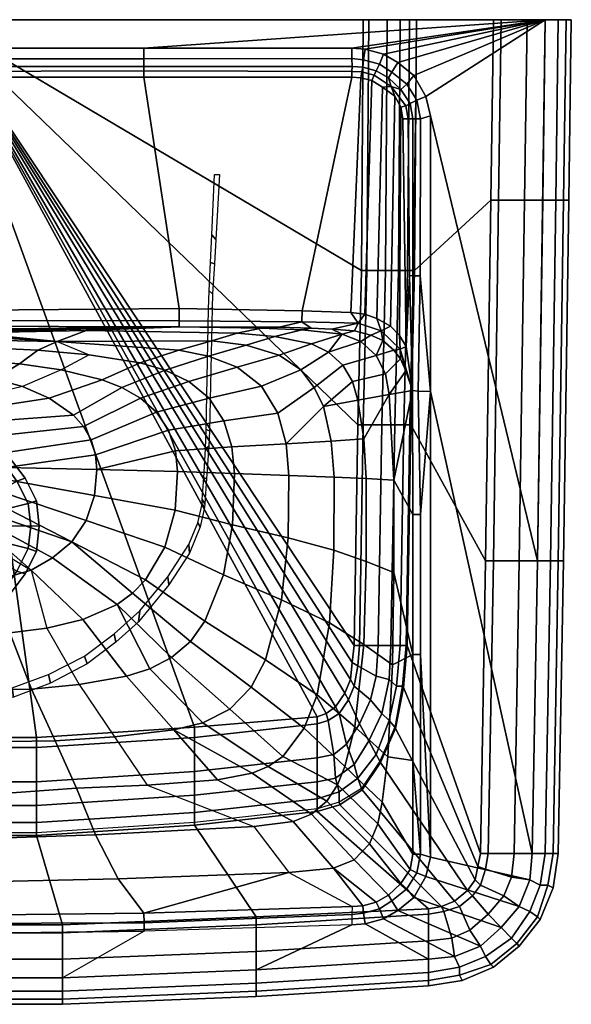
# Model space of a CAD drawing. Extents: x 0 to 450, y 0 to 350.
# Tile 3 of 3: x 254 to 450, y 0 to 350. Entities that reach past the tile are written whole.
import ezdxf

# ---------------------------------------------------------------- set-up
doc = ezdxf.new("R2010")
doc.units = 0
doc.header["$MEASUREMENT"] = 0
doc.linetypes.add('SOLIDLINE', pattern=[0])
doc.layers.add('VB_KERAMIK', color=252, linetype='SOLIDLINE')

msp = doc.modelspace()

# ---------------------------------------------------------------- meshes
at = {"layer": 'VB_KERAMIK', "color": 252}
mesh = msp.add_polyface(dxfattribs=at)
corners = [(225, 233.17, 760.66), (242.32, 233.3, 760.41), (239.06, 228.68, 745.12), (225, 228.93, 745.13), (260.52, 232.47, 760.03), (253.98, 227.63, 745.09), (234.6, 223.88, 735.47), (225, 224.13, 735.73), (244.93, 222.37, 735.28), (228.63, 217.5, 730), (225, 217.91, 730), (232.1, 216.59, 730), (254.99, 219.64, 735.02), (235.78, 215, 730), (240.5, 211.75, 730), (264.57, 215.5, 734.72), (244.09, 207.31, 730), (273.16, 209.39, 734.44), (225, 189.84, 730), (247.04, 202.25, 730), (249.18, 196.19, 730), (249.14, 190.82, 730), (249.12, 186.58, 730), (247.49, 182.16, 730), (245.99, 178.05, 730), (243.17, 174.5, 730), (241.13, 171.93, 730), (239.89, 170.29, 730), (225, 350, 695), (260.05, 94.88, 695), (225, 94.88, 695), (256, 187, 695), (256, 187, 688), (250, 195, 688), (250, 195, 695), (242, 201, 688), (242, 201, 695), (234, 205, 688), (234, 205, 695), (225, 206, 688), (225, 206, 695), (253, 186, 685), (248, 193, 685), (241, 198, 685), (233, 202, 685), (225, 203, 685), (257, 178, 685), (225, 170, 685)]
mesh.append_faces([[corners[k] for k in face] for face in [(0, 1, 2, 3), (1, 4, 5, 2), (3, 2, 6, 7), (2, 5, 8, 6), (7, 6, 9, 10), (6, 8, 11, 9), (8, 12, 13, 11), (13, 14, 15, 12), (14, 16, 17, 15), (10, 9, 18), (9, 11, 18), (11, 13, 18), (18, 14, 13), (18, 16, 14), (18, 19, 16), (18, 20, 19), (18, 21, 20), (18, 22, 21), (18, 23, 22), (18, 24, 23), (18, 25, 24), (18, 26, 25), (18, 27, 26), (28, 29, 30), (31, 32, 33, 34), (34, 33, 35, 36), (36, 35, 37, 38), (38, 37, 39, 40), (32, 41, 42, 33), (33, 42, 43, 35), (35, 43, 44, 37), (37, 44, 45, 39), (46, 47, 47, 41), (41, 47, 47, 42), (42, 47, 47, 43), (43, 47, 47, 44), (44, 47, 47, 45)]])
mesh = msp.add_polyface(dxfattribs=at)
corners = [(296.85, 227.97, 758.87), (305.73, 225.45, 758.55), (321.16, 230.37, 774.95), (310.52, 232.48, 775.07), (314.15, 221.44, 758.25), (331.33, 226.45, 774.83), (321.39, 215.41, 757.96), (339.99, 219.68, 774.73), (260.52, 232.47, 760.03), (278.73, 230.86, 759.49), (268.8, 225.53, 745.03), (253.98, 227.63, 745.09), (283.35, 221.96, 744.95), (290.38, 219.24, 744.9), (296.96, 215.51, 744.86), (302.67, 210.47, 744.82), (306.96, 204.11, 744.78), (326.57, 207.36, 757.71), (309.41, 196.8, 744.75), (329.4, 198.13, 757.5), (310.15, 189.34, 744.72), (330.31, 188.63, 757.34), (254.99, 219.64, 735.02), (244.93, 222.37, 735.28), (264.57, 215.5, 734.72), (273.16, 209.39, 734.44), (276.7, 205.35, 734.32), (279.43, 200.64, 734.22), (281, 195.34, 734.14), (281.43, 190.05, 734.1), (244.09, 207.31, 730), (247.04, 202.25, 730), (249.18, 196.19, 730), (249.14, 190.82, 730), (309.28, 175.67, 744.68), (329.64, 170.47, 757.19), (280.6, 180.81, 734.11), (249.12, 186.58, 730), (247.49, 182.16, 730), (277.67, 172.02, 734.22), (225, 350, 695), (316.11, 98.51, 695), (260.05, 94.88, 695), (359.69, 102.14, 695), (362.97, 103.36, 695), (366.26, 105.78, 695), (369.54, 110.62, 695), (371.51, 115.47, 695), (372.16, 121.52, 695), (372.82, 127.58, 695), (374.13, 205.96, 695), (260, 179, 695), (260, 179, 688), (256, 187, 688), (256, 187, 695), (257, 178, 685), (253, 186, 685)]
mesh.append_faces([[corners[k] for k in face] for face in [(0, 1, 2, 3), (1, 4, 5, 2), (4, 6, 7, 5), (8, 9, 10, 11), (10, 12, 0, 9), (12, 13, 1, 0), (13, 14, 4, 1), (14, 15, 6, 4), (15, 16, 17, 6), (16, 18, 19, 17), (18, 20, 21, 19), (11, 10, 22, 23), (22, 24, 12, 10), (24, 25, 13, 12), (25, 26, 14, 13), (26, 27, 15, 14), (27, 28, 16, 15), (28, 29, 18, 16), (29, 20, 18), (30, 31, 26, 25), (31, 32, 27, 26), (32, 33, 28, 27), (33, 29, 28), (20, 34, 35, 21), (29, 36, 34, 20), (33, 37, 36, 29), (37, 38, 39, 36), (40, 41, 42), (40, 43, 41), (40, 44, 43), (40, 45, 44), (40, 46, 45), (40, 47, 46), (40, 48, 47), (40, 49, 48), (40, 50, 49), (51, 52, 53, 54), (52, 55, 56, 53)]])
mesh = msp.add_polyface(dxfattribs=at)
corners = [(225, 339.87, 850), (225, 336.14, 848.44), (298.13, 336.05, 848.74), (298.13, 339.87, 850), (225, 333.33, 845.36), (298.13, 333.33, 845.36), (225, 331.64, 843.61), (298.13, 331.77, 843.43), (225, 329.59, 842.71), (298.13, 329.59, 842.71), (225, 246.68, 842.65), (310.73, 247.33, 842.71), (440.77, 350, 850), (225, 350, 850), (376.1, 350, 695), (225, 350, 695), (378.07, 350, 697.12), (384.63, 350, 708.41), (389.23, 350, 721.12), (392.51, 350, 734.53), (395, 350, 755), (375.44, 260.88, 695), (374.13, 205.96, 695), (422.31, 350, 755), (425.08, 350, 757.48), (235, 239.72, 816.11), (235, 258.58, 813.8), (234.6, 258.27, 811.22), (234.6, 239.41, 813.53), (233.7, 239.11, 811.15), (233.7, 257.97, 808.83), (232.1, 238.86, 809.07), (232.1, 257.72, 806.75), (230, 238.66, 807.48), (230, 257.52, 805.16), (227.6, 238.55, 806.59), (227.6, 257.41, 804.27), (225, 258.58, 813.8), (225, 257.36, 803.87), (234.6, 240.04, 818.69), (234.6, 258.9, 816.38), (233.7, 240.33, 821.08), (233.7, 259.19, 818.76), (232.1, 240.59, 823.16), (232.1, 259.45, 820.85), (230, 240.78, 824.75), (230, 259.64, 822.43), (227.6, 240.89, 825.64), (227.6, 259.75, 823.33), (225, 240.94, 826.04), (225, 259.8, 823.72)]
mesh.append_faces([[corners[k] for k in face] for face in [(0, 1, 2, 3), (1, 4, 5, 2), (4, 6, 7, 5), (6, 8, 9, 7), (10, 11, 9, 8), (3, 12, 13, 0), (14, 15, 13, 16), (16, 13, 13, 17), (17, 13, 13, 18), (18, 13, 13, 19), (19, 13, 13, 20), (15, 21, 22), (15, 14, 21), (23, 13, 13, 20), (24, 13, 13, 23), (25, 26, 27, 28), (29, 30, 27, 28), (31, 32, 30, 29), (33, 34, 32, 31), (35, 36, 34, 33), (26, 37, 37, 27), (30, 37, 37, 27), (32, 37, 37, 30), (34, 37, 37, 32), (36, 37, 37, 34), (38, 37, 37, 36), (39, 40, 26, 25), (41, 42, 40, 39), (43, 44, 42, 41), (45, 46, 44, 43), (47, 48, 46, 45), (49, 50, 48, 47), (40, 37, 37, 26), (42, 37, 37, 40), (44, 37, 37, 42), (46, 37, 37, 44), (48, 37, 37, 46), (50, 37, 37, 48)]])
mesh = msp.add_polyface(dxfattribs=at)
corners = [(298.13, 339.87, 850), (298.13, 336.05, 848.74), (372.07, 336.15, 848.47), (372.07, 339.87, 850), (298.13, 333.33, 845.36), (372.12, 333.33, 845.36), (298.13, 331.77, 843.43), (372.07, 331.63, 843.6), (298.13, 329.59, 842.71), (372.07, 329.59, 842.71), (376.2, 335.76, 848.75), (376.74, 339.51, 850), (375.93, 333.08, 845.36), (375.58, 331.49, 843.43), (375.28, 329.35, 842.71), (381.81, 334.24, 848.11), (383.24, 337.75, 850), (380.69, 331.8, 845.36), (379.99, 330.25, 843.6), (379.19, 328.42, 842.71), (386.27, 331.33, 848.3), (388.35, 334.82, 850), (385.08, 329.34, 845.36), (386.04, 326.25, 843.43), (382.94, 325.98, 842.71), (389.45, 325.19, 845.36), (387.27, 322.81, 842.71), (310.73, 242.94, 840.6), (354.26, 242.63, 840.75), (354.39, 246.55, 842.71), (310.73, 247.33, 842.71), (374.33, 242.18, 841.26), (371.63, 245.91, 842.71), (376.62, 245.27, 842.71), (380.93, 243.83, 842.71), (385.76, 241, 842.71), (389.23, 350, 721.12), (388.57, 260.88, 721.12), (383.98, 260.88, 708.41), (384.63, 350, 708.41), (377.41, 260.88, 697.12), (378.07, 350, 697.12), (375.44, 260.88, 695), (376.1, 350, 695), (434.31, 350, 770.7), (225, 350, 850), (425.08, 350, 757.48), (440.77, 350, 785.57), (445.39, 350, 801.26), (448.15, 350, 816.96), (450, 350, 837.61), (450, 350, 841.74), (448.15, 350, 845.87), (445.39, 350, 848.35), (440.77, 350, 850)]
mesh.append_faces([[corners[k] for k in face] for face in [(0, 1, 2, 3), (1, 4, 5, 2), (4, 6, 7, 5), (6, 8, 9, 7), (3, 2, 10, 11), (2, 5, 12, 10), (5, 7, 13, 12), (7, 9, 14, 13), (11, 10, 15, 16), (10, 12, 17, 15), (12, 13, 18, 17), (13, 14, 19, 18), (16, 15, 20, 21), (15, 17, 22, 20), (17, 18, 23, 22), (18, 19, 24, 23), (22, 23, 23, 25), (23, 24, 26, 23), (27, 28, 29, 30), (28, 31, 32, 29), (31, 31, 33, 32), (30, 29, 9, 8), (29, 32, 14, 9), (32, 33, 19, 14), (33, 34, 24, 19), (34, 35, 26, 24), (36, 37, 38, 39), (39, 38, 40, 41), (41, 40, 42, 43), (44, 45, 45, 46), (47, 45, 45, 44), (48, 45, 45, 47), (49, 45, 45, 48), (50, 45, 45, 49), (51, 45, 45, 50), (52, 45, 45, 51), (53, 45, 45, 52), (53, 45, 45, 54)]])
mesh = msp.add_polyface(dxfattribs=at)
corners = [(388.35, 334.82, 850), (386.27, 331.33, 848.3), (391.54, 327.07, 848.57), (394.09, 330.19, 850), (385.08, 329.34, 845.36), (389.45, 325.19, 845.36), (395.11, 321.35, 848.73), (398.35, 322.68, 850), (392.78, 320.21, 845.36), (386.04, 326.25, 843.43), (391.23, 319.43, 843.64), (387.27, 322.81, 842.71), (389.46, 318.93, 842.71), (396.44, 314.72, 848.45), (399.97, 315.8, 850), (393.75, 314.72, 845.48), (392.09, 314.72, 843.63), (390.1, 314.72, 842.71), (396.35, 258.96, 848.76), (400, 217.88, 850), (393.75, 258.96, 845.48), (392.5, 259.08, 843.4), (391.34, 233.82, 842.71), (393.58, 218.16, 845.12), (385.76, 241, 842.71), (388.93, 237.77, 842.71), (438, 157.65, 850), (440.77, 350, 850), (383.24, 337.75, 850), (376.74, 339.51, 850), (372.07, 339.87, 850), (298.13, 339.87, 850), (395, 350, 755), (393.82, 260.88, 747.94), (394.34, 260.88, 755), (391.85, 260.88, 734.53), (392.51, 350, 734.53), (388.57, 260.88, 721.12), (389.23, 350, 721.12), (421.39, 285.88, 755), (422.31, 350, 755), (439.85, 285.88, 850), (444.46, 285.88, 848.35), (445.39, 350, 848.35), (448.15, 350, 845.87), (447.23, 285.88, 845.87), (450, 350, 841.74), (449.08, 285.88, 841.74), (450, 350, 837.61), (449.08, 285.88, 837.61), (448.15, 350, 816.96), (447.23, 285.88, 816.96), (445.39, 350, 801.26), (444.46, 285.88, 801.26), (440.77, 350, 785.57), (439.85, 285.88, 785.57), (434.31, 350, 770.7), (433.39, 285.88, 770.7), (425.08, 350, 757.48), (424.15, 285.88, 757.48)]
mesh.append_faces([[corners[k] for k in face] for face in [(0, 1, 2, 3), (1, 4, 5, 2), (3, 2, 6, 7), (2, 5, 8, 6), (5, 9, 10, 8), (9, 11, 12, 10), (7, 6, 13, 14), (6, 8, 15, 13), (8, 10, 16, 15), (10, 12, 17, 16), (14, 13, 18, 19), (13, 15, 20, 18), (15, 16, 21, 20), (16, 17, 22, 21), (20, 21, 23), (24, 25, 12, 11), (25, 22, 17, 12), (14, 26, 27, 7), (7, 27, 27, 3), (3, 27, 27, 0), (0, 27, 27, 28), (28, 27, 27, 29), (29, 27, 27, 30), (30, 27, 27, 31), (32, 33, 34, 32), (32, 33, 35, 36), (36, 35, 37, 38), (34, 39, 40, 32), (41, 42, 43, 27), (43, 44, 45, 42), (44, 46, 47, 45), (46, 48, 49, 47), (48, 50, 51, 49), (50, 52, 53, 51), (52, 54, 55, 53), (54, 56, 57, 55), (56, 58, 59, 57), (58, 40, 39, 59)]])
mesh = msp.add_polyface(dxfattribs=at)
corners = [(380.7, 230.69, 828.77), (386.96, 232.51, 839.23), (383.07, 235.97, 838.88), (383.97, 224.08, 828.68), (389.31, 229.42, 839.71), (385.24, 216.77, 828.6), (391.21, 225.14, 842.1), (393.58, 218.16, 845.12), (386.93, 186.35, 828.34), (376.32, 201.03, 809.55), (377.1, 186.87, 809.45), (400, 217.88, 850), (396.35, 258.96, 848.76), (395.61, 217.9, 848.11), (393.75, 258.96, 845.48), (392.5, 259.08, 843.4), (391.34, 233.82, 842.71), (378.84, 237.9, 838.45), (382.46, 239.42, 841.68), (389.24, 232.9, 841.46), (385.76, 241, 842.71), (380.93, 243.83, 842.71), (388.93, 237.77, 842.71), (396.46, 174.17, 848.45), (393.75, 174.17, 845.46), (393.82, 260.88, 747.94), (392.51, 205.96, 747.94), (393.03, 205.96, 755), (394.34, 260.88, 755), (390.54, 205.96, 734.53), (391.85, 260.88, 734.53), (387.26, 205.96, 721.12), (388.57, 260.88, 721.12), (382.66, 205.96, 708.41), (383.98, 260.88, 708.41), (376.1, 205.96, 697.12), (377.41, 260.88, 697.12), (436.15, 53.65, 850), (438, 157.65, 850), (399.97, 315.8, 850), (419.54, 157.65, 755), (421.39, 285.88, 755), (442.62, 157.65, 848.35), (444.46, 285.88, 848.35), (439.85, 285.88, 850), (447.23, 285.88, 845.87), (445.39, 157.65, 845.87), (449.08, 285.88, 841.74), (447.23, 157.65, 841.74), (449.08, 285.88, 837.61), (447.23, 157.65, 837.61), (447.23, 285.88, 816.96), (445.39, 157.65, 816.96), (444.46, 285.88, 801.26), (442.62, 157.65, 801.26), (439.85, 285.88, 785.57), (438, 157.65, 785.57), (433.39, 285.88, 770.7), (431.54, 157.65, 770.7), (424.15, 285.88, 757.48), (422.31, 157.65, 757.48)]
mesh.append_faces([[corners[k] for k in face] for face in [(0, 1, 2), (0, 3, 4, 1), (3, 5, 6, 4), (5, 7, 6), (5, 8, 8, 7), (9, 10, 8, 5), (11, 12, 13, 11), (12, 14, 7, 13), (15, 16, 16, 7), (17, 2, 18), (2, 1, 19, 18), (1, 4, 19), (4, 6, 19), (6, 7, 7, 19), (18, 18, 20, 21), (18, 19, 22, 20), (19, 19, 16, 22), (19, 7, 16), (11, 13, 23, 11), (13, 7, 24, 23), (24, 7, 7, 8), (25, 26, 27, 28), (25, 26, 29, 30), (30, 29, 31, 32), (32, 31, 33, 34), (34, 33, 35, 36), (11, 37, 38, 39), (27, 40, 41, 28), (38, 42, 43, 44), (43, 45, 46, 42), (45, 47, 48, 46), (47, 49, 50, 48), (49, 51, 52, 50), (51, 53, 54, 52), (53, 55, 56, 54), (55, 57, 58, 56), (57, 59, 60, 58), (59, 41, 40, 60)]])
mesh = msp.add_polyface(dxfattribs=at)
corners = [(125, 295, 695), (126.32, 271.82, 695), (126.71, 295, 5), (126.72, 263.16, 695), (127.43, 252.59, 695), (127.61, 247.42, 695), (127.71, 273.52, 5), (128.12, 263.66, 5), (128.54, 203.84, 695), (128.71, 253.67, 5), (128.75, 198.42, 695), (128.93, 247.13, 5), (129.55, 186.91, 695), (129.7, 204.31, 5), (129.97, 197.45, 5), (130.23, 177.85, 695), (130.26, 176.55, 695), (130.59, 187.1, 5), (131.09, 179.39, 5), (131.13, 177.79, 5), (131.79, 169.69, 695), (132.64, 171.2, 5), (135.69, 160.41, 695), (135.89, 163.41, 5), (142.93, 149.15, 695), (143.32, 151.92, 5), (153.3, 139.86, 5), (153.73, 136.01, 695), (161.86, 128.75, 695), (162.36, 131.68, 5), (172, 120.99, 695), (172.94, 123.74, 5), (185.03, 114.15, 695), (185.67, 117.26, 5), (198.15, 109.23, 695), (198.67, 112.45, 5), (211.96, 109.33, 5), (212.82, 105.86, 695), (225, 108.37, 5), (225, 105, 695), (237.18, 105.86, 695), (238.04, 109.33, 5), (251.33, 112.45, 5), (251.85, 109.23, 695), (264.33, 117.26, 5), (264.97, 114.15, 695), (277.06, 123.74, 5), (278, 120.99, 695), (287.64, 131.68, 5), (288.15, 128.75, 695), (296.27, 136.01, 695), (296.71, 139.86, 5), (306.68, 151.92, 5), (307.07, 149.15, 695), (314.11, 163.41, 5), (314.31, 160.41, 695), (317.36, 171.2, 5), (318.21, 169.69, 695), (318.87, 177.79, 5), (318.91, 179.39, 5), (319.42, 187.1, 5), (319.74, 176.55, 695), (319.78, 177.85, 695), (320.03, 197.45, 5), (320.3, 204.31, 5), (320.45, 186.91, 695), (321.07, 247.13, 5), (321.25, 198.42, 695), (321.3, 253.67, 5), (321.46, 203.84, 695), (321.88, 263.66, 5), (322.29, 273.52, 5), (322.39, 247.42, 695), (322.57, 252.59, 695), (323.28, 263.16, 695), (323.29, 295, 5), (323.68, 271.82, 695), (325, 295, 695)]
mesh.append_faces([[corners[k] for k in face] for face in [(2, 6, 1, 0), (1, 6, 7, 3), (3, 7, 9, 4), (4, 9, 11, 5), (5, 11, 13, 8), (8, 13, 14, 10), (10, 14, 17, 12), (12, 17, 18, 15), (15, 18, 19, 16), (16, 19, 21, 20), (20, 21, 23, 22), (22, 23, 25, 24), (24, 25, 26, 27), (27, 26, 29, 28), (28, 29, 31, 30), (30, 31, 33, 32), (32, 33, 35, 34), (34, 35, 36, 37), (37, 36, 38, 39), (77, 76, 71, 75), (74, 70, 71, 76), (73, 68, 70, 74), (72, 66, 68, 73), (69, 64, 66, 72), (67, 63, 64, 69), (65, 60, 63, 67), (62, 59, 60, 65), (61, 58, 59, 62), (57, 56, 58, 61), (55, 54, 56, 57), (53, 52, 54, 55), (50, 51, 52, 53), (49, 48, 51, 50), (47, 46, 48, 49), (45, 44, 46, 47), (43, 42, 44, 45), (40, 41, 42, 43), (39, 38, 41, 40)]])
mesh = msp.add_polyface(dxfattribs=at)
corners = [(339.8, 240.39, 829.39), (354.28, 239.79, 829.17), (357.58, 240.31, 836.06), (346.25, 240.73, 835.65), (368.58, 238.25, 828.96), (364.95, 240.03, 836.32), (373.01, 239.34, 837.29), (375.29, 235.65, 828.87), (378.84, 237.9, 838.45), (380.7, 230.69, 828.77), (383.07, 235.97, 838.88), (331.32, 238.57, 810.44), (344.7, 237.44, 810.24), (357.76, 234.76, 810.04), (363.79, 231.86, 809.94), (368.8, 227.25, 809.85), (372.24, 221.34, 809.77), (383.97, 224.08, 828.68), (374.17, 214.74, 809.69), (385.24, 216.77, 828.6), (376.32, 201.03, 809.55), (322.33, 235.89, 792.4), (334.5, 234.27, 792.39), (346.23, 230.8, 792.38), (353.96, 225.59, 792.38), (358.62, 219.31, 792.37), (361.97, 212.51, 792.36), (364.74, 200.15, 792.35), (365.74, 187.42, 792.35), (377.1, 186.87, 809.45), (321.16, 230.37, 774.95), (331.33, 226.45, 774.83), (339.99, 219.68, 774.73), (345.71, 210.1, 774.63), (348.69, 199.21, 774.55), (349.71, 188, 774.49), (321.39, 215.41, 757.96), (326.57, 207.36, 757.71), (329.4, 198.13, 757.5), (330.31, 188.63, 757.34), (310.73, 240.84, 835.54), (354.26, 242.63, 840.75), (310.73, 242.94, 840.6), (374.33, 242.18, 841.26), (382.46, 239.42, 841.68), (380.93, 243.83, 842.71), (376.62, 245.27, 842.71), (329.64, 170.47, 757.19), (349.38, 165.78, 774.43), (377.41, 260.88, 697.12), (376.1, 205.96, 697.12), (374.13, 205.96, 695), (375.44, 260.88, 695)]
mesh.append_faces([[corners[k] for k in face] for face in [(0, 1, 2, 3), (1, 4, 5, 2), (4, 6, 5), (4, 7, 8, 6), (7, 9, 10, 8), (11, 12, 1, 0), (12, 13, 4, 1), (13, 14, 4), (14, 7, 4), (14, 15, 9, 7), (15, 16, 17, 9), (16, 18, 19, 17), (18, 20, 19), (21, 22, 12, 11), (22, 23, 13, 12), (23, 24, 14, 13), (24, 25, 15, 14), (25, 26, 16, 15), (26, 18, 16), (26, 27, 20, 18), (27, 28, 29, 20), (30, 31, 23, 22), (31, 32, 24, 23), (32, 33, 25, 24), (33, 34, 26, 25), (34, 27, 26), (34, 35, 28, 27), (36, 37, 33, 32), (37, 38, 34, 33), (38, 39, 35, 34), (40, 3, 41, 42), (3, 2, 41), (2, 5, 43, 41), (5, 6, 43), (6, 8, 44, 43), (43, 44, 45, 46), (39, 47, 48, 35), (49, 50, 51, 52)]])
mesh = msp.add_polyface(dxfattribs=at)
corners = [(310.73, 240.84, 835.54), (339.8, 240.39, 829.39), (346.25, 240.73, 835.65), (277.68, 239.56, 811.2), (331.32, 238.57, 810.44), (267.35, 235.58, 775.52), (322.33, 235.89, 792.4), (236, 238.73, 816.23), (310.52, 232.48, 775.07), (321.16, 230.37, 774.95), (334.5, 234.27, 792.39), (225, 236.27, 775.74), (242.32, 233.3, 760.41), (225, 233.17, 760.66), (260.52, 232.47, 760.03), (278.73, 230.86, 759.49), (296.85, 227.97, 758.87), (225, 241.1, 835.27), (310.73, 242.94, 840.6), (225, 243.1, 840.44), (310.73, 247.33, 842.71), (225, 246.68, 842.65), (235.6, 238.39, 813.46), (234.5, 238.06, 810.78), (232.8, 237.78, 808.49), (230.5, 237.57, 806.81), (227.8, 237.44, 805.71), (225, 237.39, 805.32), (235.6, 239.07, 819.01), (234.5, 239.4, 821.69), (232.8, 239.68, 823.98), (230.5, 239.89, 825.66), (227.8, 240.02, 826.76), (225, 240.07, 827.15), (235, 239.72, 816.11), (234.6, 239.41, 813.53), (233.7, 239.11, 811.15), (232.1, 238.86, 809.07), (230, 238.66, 807.48), (227.6, 238.55, 806.59), (225, 238.51, 806.19), (225, 257.36, 803.87), (227.6, 257.41, 804.27), (234.6, 240.04, 818.69), (233.7, 240.33, 821.08), (232.1, 240.59, 823.16), (230, 240.78, 824.75), (227.6, 240.89, 825.64), (225, 240.94, 826.04)]
mesh.append_faces([[corners[k] for k in face] for face in [(0, 1, 2, 0), (3, 4, 1, 0), (5, 6, 4, 3), (7, 5, 5, 3), (5, 8, 6, 5), (8, 9, 10, 6), (11, 12, 13), (11, 5, 14, 12), (5, 15, 14), (15, 16, 8, 5), (17, 0, 18, 19), (19, 18, 20, 21), (22, 5, 5, 7), (22, 5, 5, 23), (23, 5, 5, 24), (24, 5, 11, 25), (26, 11, 11, 25), (27, 11, 11, 26), (7, 3, 0, 28), (28, 0, 0, 29), (29, 0, 0, 30), (30, 0, 0, 31), (31, 17, 17, 32), (32, 17, 17, 33), (0, 17, 31), (7, 34, 35, 22), (23, 36, 35, 22), (24, 37, 36, 23), (25, 38, 37, 24), (26, 39, 38, 25), (27, 40, 39, 26), (40, 41, 42, 39), (28, 43, 34, 7), (29, 44, 43, 28), (30, 45, 44, 29), (31, 46, 45, 30), (32, 47, 46, 31), (33, 48, 47, 32)]])
mesh = msp.add_polyface(dxfattribs=at)
corners = [(373.14, 98.63, 809.47), (369.59, 84.53, 809.55), (382.79, 71.91, 828.46), (384.84, 87.98, 828.37), (366.97, 77.99, 809.59), (381.29, 64.18, 828.5), (363.19, 72.16, 809.64), (378.36, 57, 828.55), (400, 52.33, 850), (396.46, 53.42, 848.45), (395.14, 46.78, 848.73), (398.37, 45.46, 850), (393.75, 53.42, 845.48), (392.8, 47.93, 845.36), (389.45, 42.94, 845.36), (393.75, 86.68, 845.48), (396.46, 124.31, 848.45), (393.75, 124.31, 845.48), (386.54, 120.65, 828.26), (389.88, 113.04, 747.94), (387.26, 98.51, 747.94), (387.52, 98.03, 755), (390.41, 112.56, 755), (382.01, 86.4, 747.94), (382.27, 85.92, 755), (375.44, 76.71, 747.94), (375.71, 76.23, 755), (367.57, 71.87, 747.94), (367.83, 70.9, 755), (380.69, 88.82, 734.53), (385.29, 100.93, 734.53), (374.13, 80.35, 734.53), (367.57, 75.5, 734.53), (378.07, 93.67, 721.12), (382.66, 103.36, 721.12), (372.82, 85.19, 721.12), (366.26, 80.35, 721.12), (374.79, 99.72, 708.41), (378.72, 108.2, 708.41), (370.19, 92.46, 708.41), (365.6, 88.82, 708.41), (367.57, 103.36, 697.12), (370.85, 108.2, 697.12), (435.23, 44.24, 850), (436.15, 53.65, 850), (400, 217.88, 850), (359.69, 68.48, 755), (399.23, 33.88, 755), (403.85, 34.82, 755), (408.46, 36.71, 755), (413.08, 40.47, 755), (415.85, 44.24, 755), (416.77, 48.94, 755), (417.69, 53.65, 755), (391.72, 127.58, 755), (440.77, 53.65, 848.35), (442.62, 157.65, 848.35), (438, 157.65, 850), (440.77, 53.65, 801.26), (436.15, 53.65, 785.57), (435.23, 44.24, 785.57), (438.92, 42.35, 801.26), (429.69, 53.65, 770.7), (428.77, 45.18, 770.7), (420.46, 53.65, 757.48), (419.54, 48, 757.48)]
mesh.append_faces([[corners[k] for k in face] for face in [(0, 1, 2, 3), (1, 4, 5, 2), (4, 6, 7, 5), (8, 9, 10, 11), (9, 12, 13, 10), (14, 13, 5, 7), (13, 12, 2, 5), (9, 15, 12, 9), (8, 16, 9, 8), (16, 17, 15, 9), (12, 15, 3, 2), (15, 17, 18, 3), (19, 20, 21, 22), (20, 23, 24, 21), (23, 25, 26, 24), (25, 27, 28, 26), (20, 23, 29, 30), (23, 25, 31, 29), (25, 27, 32, 31), (30, 29, 33, 34), (29, 31, 35, 33), (31, 32, 36, 35), (34, 33, 37, 38), (33, 35, 39, 37), (35, 36, 40, 39), (37, 39, 41, 42), (8, 43, 44, 45), (46, 47, 48, 28), (28, 48, 49, 26), (26, 49, 50, 24), (24, 50, 51, 21), (21, 51, 52, 22), (22, 52, 53, 54), (44, 55, 56, 57), (58, 59, 60, 61), (59, 62, 63, 60), (62, 64, 65, 63), (64, 53, 52, 65)]])
mesh = msp.add_polyface(dxfattribs=at)
corners = [(377.1, 186.87, 809.45), (377.13, 157.39, 809.34), (386.96, 153.51, 828.24), (386.93, 186.35, 828.34), (376.25, 127.86, 809.36), (386.54, 120.65, 828.26), (373.14, 98.63, 809.47), (384.84, 87.98, 828.37), (365.74, 187.42, 792.35), (365.66, 161.48, 792.34), (364.15, 135.55, 792.33), (400, 217.88, 850), (396.46, 174.17, 848.45), (396.46, 124.31, 848.45), (400, 52.33, 850), (393.75, 174.17, 845.46), (393.75, 124.31, 845.48), (392.51, 205.96, 747.94), (391.19, 127.58, 747.94), (391.72, 127.58, 755), (393.03, 205.96, 755), (389.88, 113.04, 747.94), (390.41, 112.56, 755), (389.23, 127.58, 734.53), (390.54, 205.96, 734.53), (387.91, 113.04, 734.53), (387.26, 98.51, 747.94), (385.29, 100.93, 734.53), (385.94, 127.58, 721.12), (387.26, 205.96, 721.12), (385.29, 115.47, 721.12), (382.66, 103.36, 721.12), (381.35, 127.58, 708.41), (382.66, 205.96, 708.41), (380.69, 116.68, 708.41), (378.72, 108.2, 708.41), (374.79, 127.58, 697.12), (376.1, 205.96, 697.12), (374.13, 120.31, 697.12), (372.82, 113.04, 697.12), (374.79, 99.72, 708.41), (370.85, 108.2, 697.12), (372.82, 127.58, 695), (374.13, 205.96, 695), (372.16, 121.52, 695), (371.51, 115.47, 695), (369.54, 110.62, 695), (417.69, 53.65, 755), (419.54, 157.65, 755), (442.62, 157.65, 848.35), (445.39, 157.65, 845.87), (443.54, 53.65, 845.87), (440.77, 53.65, 848.35), (447.23, 157.65, 841.74), (445.39, 53.65, 841.74), (447.23, 157.65, 837.61), (445.39, 53.65, 837.61), (445.39, 157.65, 816.96), (443.54, 53.65, 816.96), (442.62, 157.65, 801.26), (440.77, 53.65, 801.26), (438, 157.65, 785.57), (436.15, 53.65, 785.57), (431.54, 157.65, 770.7), (429.69, 53.65, 770.7), (422.31, 157.65, 757.48), (420.46, 53.65, 757.48)]
mesh.append_faces([[corners[k] for k in face] for face in [(0, 1, 2, 3), (1, 4, 5, 2), (4, 6, 7, 5), (8, 9, 1, 0), (9, 10, 4, 1), (11, 12, 13, 14), (12, 15, 16, 13), (16, 2, 5), (16, 15, 3, 2), (17, 18, 19, 20), (18, 21, 22, 19), (17, 18, 23, 24), (18, 21, 25, 23), (21, 26, 27, 25), (24, 23, 28, 29), (23, 25, 30, 28), (25, 27, 31, 30), (29, 28, 32, 33), (28, 30, 34, 32), (30, 31, 35, 34), (33, 32, 36, 37), (32, 34, 38, 36), (34, 35, 39, 38), (35, 40, 41, 39), (37, 36, 42, 43), (36, 38, 44, 42), (38, 39, 45, 44), (39, 41, 46, 45), (19, 47, 48, 20), (49, 50, 51, 52), (50, 53, 54, 51), (53, 55, 56, 54), (55, 57, 58, 56), (57, 59, 60, 58), (59, 61, 62, 60), (61, 63, 64, 62), (63, 65, 66, 64), (65, 48, 47, 66)]])
mesh = msp.add_polyface(dxfattribs=at)
corners = [(266.59, 93.61, 774.98), (225, 93.09, 775.23), (225, 111.45, 759.09), (258.21, 112, 758.56), (275.17, 113.66, 758.28), (250.57, 132.02, 744.69), (263.66, 133.74, 744.69), (225, 131.44, 745.06), (258.09, 154.34, 734.91), (276.52, 136.83, 744.68), (241.46, 149.45, 735.38), (225, 148.42, 735.86), (247.49, 182.16, 730), (245.99, 178.05, 730), (272.55, 164.42, 734.41), (277.67, 172.02, 734.22), (243.17, 174.5, 730), (241.13, 171.93, 730), (265.74, 158.65, 734.65), (239.89, 170.29, 730), (235.9, 167.75, 730), (230.42, 166, 730), (225, 165.2, 730), (225, 189.84, 730), (260.05, 91.24, 697.12), (225, 91.24, 697.12), (225, 94.88, 695), (260.05, 94.88, 695), (261, 170, 695), (261, 170, 688), (260, 161, 688), (260, 161, 695), (256, 153, 688), (256, 153, 695), (250, 145, 688), (250, 145, 695), (242, 139, 688), (242, 139, 695), (234, 135, 688), (234, 135, 695), (225, 134, 688), (225, 134, 695), (258, 170, 685), (257, 162, 685), (253, 154, 685), (248, 147, 685), (241, 142, 685), (233, 138, 685), (225, 137, 685), (225, 170, 685), (260, 179, 688), (260, 179, 695), (257, 178, 685)]
mesh.append_faces([[corners[k] for k in face] for face in [(0, 1, 2, 3), (4, 3, 5, 6), (3, 2, 7, 5), (8, 6, 9), (6, 5, 10, 8), (5, 7, 11, 10), (12, 13, 14, 15), (13, 16, 14), (16, 17, 18, 14), (17, 19, 8, 18), (19, 20, 8), (8, 10, 21, 20), (10, 11, 22, 21), (23, 20, 19), (20, 21, 23), (21, 22, 23), (24, 25, 26, 27), (28, 29, 30, 31), (31, 30, 32, 33), (33, 32, 34, 35), (35, 34, 36, 37), (37, 36, 38, 39), (39, 38, 40, 41), (29, 42, 43, 30), (30, 43, 44, 32), (32, 44, 45, 34), (34, 45, 46, 36), (36, 46, 47, 38), (38, 47, 48, 40), (42, 49, 49, 43), (43, 49, 49, 44), (44, 49, 49, 45), (45, 49, 49, 46), (46, 49, 49, 47), (47, 49, 49, 48), (28, 29, 50, 51), (29, 42, 52, 50), (42, 49, 49, 52)]])
mesh = msp.add_polyface(dxfattribs=at)
corners = [(364.15, 135.55, 792.33), (359.69, 109.99, 792.33), (373.14, 98.63, 809.47), (376.25, 127.86, 809.36), (355.06, 98.11, 792.33), (369.59, 84.53, 809.55), (349.71, 188, 774.49), (349.38, 165.78, 774.43), (365.66, 161.48, 792.34), (365.74, 187.42, 792.35), (347.04, 143.73, 774.45), (341.37, 122.48, 774.52), (336.23, 112.78, 774.57), (328.65, 104.94, 774.62), (347.53, 88.1, 792.33), (319.16, 100, 774.68), (342.37, 84.5, 792.33), (308.82, 97.54, 774.75), (336.58, 82.12, 792.33), (287.73, 95.03, 774.87), (299.28, 77.93, 792.33), (324.27, 79.8, 792.33), (329.64, 170.47, 757.19), (326.44, 152.7, 757.22), (319.82, 136.22, 757.39), (314.68, 129.02, 757.51), (307.96, 123.23, 757.65), (300.23, 119.25, 757.8), (292.01, 116.66, 757.96), (275.17, 113.66, 758.28), (266.59, 93.61, 774.98), (258.21, 112, 758.56), (309.28, 175.67, 744.68), (305.61, 162.54, 744.66), (298.78, 150.94, 744.66), (294.11, 146.12, 744.66), (288.68, 142.17, 744.66), (276.52, 136.83, 744.68), (263.66, 133.74, 744.69), (280.6, 180.81, 734.11), (277.67, 172.02, 734.22), (272.55, 164.42, 734.41), (265.74, 158.65, 734.65), (258.09, 154.34, 734.91), (370.19, 92.46, 708.41), (365.6, 88.82, 708.41), (363.63, 100.93, 697.12), (367.57, 103.36, 697.12), (359.69, 87.61, 708.41), (359.69, 99.72, 697.12), (316.11, 82.77, 708.41), (316.11, 94.88, 697.12), (370.85, 108.2, 697.12), (366.26, 105.78, 695), (369.54, 110.62, 695), (362.97, 103.36, 695), (359.69, 102.14, 695), (316.11, 98.51, 695), (260.05, 91.24, 697.12), (260.05, 94.88, 695)]
mesh.append_faces([[corners[k] for k in face] for face in [(0, 1, 2, 3), (1, 4, 5, 2), (6, 7, 8, 9), (7, 10, 0, 8), (10, 11, 1, 0), (11, 12, 4, 1), (12, 13, 14, 4), (13, 15, 16, 14), (15, 17, 18, 16), (17, 19, 20, 21), (22, 23, 10, 7), (23, 24, 11, 10), (24, 25, 12, 11), (25, 26, 13, 12), (26, 27, 15, 13), (27, 28, 17, 15), (28, 29, 19, 17), (19, 30, 31, 29), (32, 33, 23, 22), (33, 34, 24, 23), (34, 35, 25, 24), (35, 36, 26, 25), (36, 27, 26), (36, 37, 28, 27), (37, 38, 29, 28), (39, 40, 33, 32), (40, 41, 34, 33), (41, 35, 34), (41, 42, 36, 35), (42, 43, 37, 36), (44, 45, 46, 47), (45, 48, 49, 46), (48, 50, 51, 49), (52, 47, 53, 54), (47, 46, 55, 53), (46, 49, 56, 55), (49, 51, 57, 56), (51, 58, 59, 57)]])
mesh = msp.add_polyface(dxfattribs=at)
corners = [(349.61, 46.81, 828.77), (298.12, 32.45, 845.36), (289.02, 44.62, 828.57), (363.19, 72.16, 809.64), (357.75, 67.64, 809.69), (372.83, 51.38, 828.61), (378.36, 57, 828.55), (351.2, 64.97, 809.74), (365.57, 48.43, 828.66), (337.2, 63.15, 809.84), (281, 60.3, 810.22), (355.06, 98.11, 792.33), (347.53, 88.1, 792.33), (366.97, 77.99, 809.59), (369.59, 84.53, 809.55), (342.37, 84.5, 792.33), (336.58, 82.12, 792.33), (324.27, 79.8, 792.33), (299.28, 77.93, 792.33), (308.82, 97.54, 774.75), (298.27, 26, 850), (298.27, 28.93, 848.74), (372.09, 31.98, 848.47), (372.09, 28.26, 850), (372.15, 34.81, 845.36), (375.95, 35.06, 845.36), (367.57, 71.87, 747.94), (359.69, 69.45, 747.94), (359.69, 68.48, 755), (367.83, 70.9, 755), (316.11, 64.6, 747.94), (316.11, 63.63, 755), (359.69, 73.08, 734.53), (367.57, 75.5, 734.53), (316.11, 68.24, 734.53), (359.69, 79.13, 721.12), (366.26, 80.35, 721.12), (316.11, 74.29, 721.12), (359.69, 87.61, 708.41), (365.6, 88.82, 708.41), (316.11, 82.77, 708.41), (269.23, 9.41, 850), (338, 12.24, 850), (338, 31.06, 755), (399.23, 33.88, 755), (338, 7.53, 848.35), (399.23, 11.29, 848.35), (399.23, 16, 850), (399.23, 8.47, 845.87), (338, 4.71, 845.87), (399.23, 6.59, 841.74), (338, 2.82, 841.74), (399.23, 6.59, 837.61), (338, 2.82, 837.61), (399.23, 8.47, 816.96), (338, 4.71, 816.96), (399.23, 11.29, 801.26), (338, 7.53, 801.26), (399.23, 16, 785.57), (338, 12.24, 785.57), (269.23, 9.41, 785.57), (269.23, 4.71, 801.26), (399.23, 22.59, 770.7), (338, 18.82, 770.7), (269.23, 16, 770.7), (399.23, 32, 757.48), (338, 28.24, 757.48), (269.23, 25.41, 757.48), (269.23, 28.24, 755)]
mesh.append_faces([[corners[k] for k in face] for face in [(0, 1, 2, 0), (3, 4, 5, 6), (4, 7, 8, 5), (7, 9, 0, 8), (0, 2, 10, 9), (11, 12, 13, 14), (12, 15, 3, 13), (15, 16, 4, 3), (16, 17, 7, 4), (17, 18, 9, 7), (19, 17, 16), (20, 21, 22, 23), (21, 1, 24, 22), (0, 24, 1), (24, 25, 8, 0), (26, 27, 28, 29), (27, 30, 31, 28), (26, 27, 32, 33), (27, 30, 34, 32), (33, 32, 35, 36), (32, 34, 37, 35), (36, 35, 38, 39), (35, 37, 40, 38), (20, 41, 42, 23), (31, 43, 44, 28), (42, 45, 46, 47), (46, 48, 49, 45), (48, 50, 51, 49), (50, 52, 53, 51), (52, 54, 55, 53), (54, 56, 57, 55), (56, 58, 59, 57), (57, 59, 60, 61), (58, 62, 63, 59), (59, 63, 64, 60), (62, 65, 66, 63), (63, 66, 67, 64), (66, 43, 68, 67)]])
mesh = msp.add_polyface(dxfattribs=at)
corners = [(298.12, 32.45, 845.36), (225, 31.54, 845.62), (225, 43.15, 828.57), (289.02, 44.62, 828.57), (225, 58.3, 810.43), (281, 60.3, 810.22), (337.2, 63.15, 809.84), (274.28, 76.86, 792.34), (299.28, 77.93, 792.33), (225, 73.32, 795.77), (266.59, 93.61, 774.98), (287.73, 95.03, 774.87), (225, 93.09, 775.23), (225, 25, 850), (225, 28.72, 848.44), (298.27, 28.93, 848.74), (298.27, 26, 850), (316.11, 64.6, 747.94), (260.05, 60.97, 747.94), (260.05, 60, 755), (316.11, 63.63, 755), (225, 60.97, 747.94), (225, 60, 755), (260.05, 64.6, 734.53), (316.11, 68.24, 734.53), (225, 64.6, 734.53), (260.05, 70.66, 721.12), (316.11, 74.29, 721.12), (225, 70.66, 721.12), (260.05, 79.13, 708.41), (316.11, 82.77, 708.41), (225, 79.13, 708.41), (260.05, 91.24, 697.12), (316.11, 94.88, 697.12), (225, 91.24, 697.12), (269.23, 9.41, 850), (225, 9.41, 850), (225, 28.24, 755), (269.23, 28.24, 755), (338, 31.06, 755), (269.23, 4.71, 848.35), (338, 7.53, 848.35), (338, 12.24, 850), (225, 4.71, 848.35), (338, 4.71, 845.87), (269.23, 1.88, 845.87), (225, 1.88, 845.87), (338, 2.82, 841.74), (269.23, 0, 841.74), (225, 0, 841.74), (338, 2.82, 837.61), (269.23, 0, 837.61), (225, 0, 837.61), (338, 4.71, 816.96), (269.23, 1.88, 816.96), (225, 1.88, 816.96), (338, 7.53, 801.26), (269.23, 4.71, 801.26), (225, 4.71, 801.26), (269.23, 9.41, 785.57), (225, 9.41, 785.57), (269.23, 16, 770.7), (225, 16, 770.7), (269.23, 25.41, 757.48), (225, 25.41, 757.48)]
mesh.append_faces([[corners[k] for k in face] for face in [(0, 1, 2, 3), (3, 2, 4, 5), (6, 5, 7, 8), (5, 4, 9, 7), (8, 7, 10, 11), (7, 9, 12, 10), (13, 14, 15, 16), (14, 1, 0, 15), (17, 18, 19, 20), (18, 21, 22, 19), (17, 18, 23, 24), (18, 21, 25, 23), (24, 23, 26, 27), (23, 25, 28, 26), (27, 26, 29, 30), (26, 28, 31, 29), (30, 29, 32, 33), (29, 31, 34, 32), (16, 35, 36, 13), (22, 37, 38, 19), (19, 38, 39, 20), (35, 40, 41, 42), (35, 40, 43, 36), (41, 44, 45, 40), (40, 45, 46, 43), (44, 47, 48, 45), (45, 48, 49, 46), (47, 50, 51, 48), (48, 51, 52, 49), (50, 53, 54, 51), (51, 54, 55, 52), (53, 56, 57, 54), (54, 57, 58, 55), (57, 59, 60, 58), (59, 61, 62, 60), (61, 63, 64, 62), (63, 38, 37, 64)]])
mesh = msp.add_polyface(dxfattribs=at)
corners = [(376.76, 28.62, 850), (376.23, 32.37, 848.75), (372.09, 31.98, 848.47), (372.09, 28.26, 850), (375.95, 35.06, 845.36), (372.15, 34.81, 845.36), (383.26, 30.38, 850), (381.84, 33.89, 848.11), (380.71, 36.33, 845.36), (388.38, 33.32, 850), (386.3, 36.81, 848.3), (385.08, 38.8, 845.36), (394.12, 37.94, 850), (391.56, 41.06, 848.57), (389.45, 42.94, 845.36), (398.37, 45.46, 850), (395.14, 46.78, 848.73), (392.8, 47.93, 845.36), (365.57, 48.43, 828.66), (372.83, 51.38, 828.61), (378.36, 57, 828.55), (338, 12.24, 850), (399.23, 16, 850), (408.46, 16.94, 850), (417.69, 20.71, 850), (425.08, 27.29, 850), (431.54, 34.82, 850), (410.31, 13.18, 848.35), (419.54, 16.94, 848.35), (399.23, 11.29, 848.35), (421.39, 14.12, 845.87), (410.31, 10.35, 845.87), (399.23, 8.47, 845.87), (411.23, 8.47, 841.74), (399.23, 6.59, 841.74), (411.23, 8.47, 837.61), (399.23, 6.59, 837.61), (410.31, 10.35, 816.96), (399.23, 8.47, 816.96), (410.31, 13.18, 801.26), (399.23, 11.29, 801.26), (419.54, 16.94, 801.26), (417.69, 20.71, 785.57), (408.46, 16.94, 785.57), (399.23, 16, 785.57), (414, 26.35, 770.7), (407.54, 23.53, 770.7), (399.23, 22.59, 770.7), (420.46, 32, 770.7), (414.92, 38.59, 757.48), (410.31, 34.82, 757.48), (404.77, 32.94, 757.48), (399.23, 32, 757.48), (417.69, 42.35, 757.48), (415.85, 44.24, 755), (413.08, 40.47, 755), (408.46, 36.71, 755), (403.85, 34.82, 755), (399.23, 33.88, 755), (338, 31.06, 755), (338, 28.24, 757.48)]
mesh.append_faces([[corners[k] for k in face] for face in [(0, 1, 2, 3), (1, 4, 5, 2), (6, 7, 1, 0), (7, 8, 4, 1), (9, 10, 7, 6), (10, 11, 8, 7), (12, 13, 10, 9), (13, 14, 11, 10), (15, 16, 13, 12), (16, 17, 14, 13), (4, 8, 18), (8, 11, 19, 18), (11, 14, 20, 19), (3, 21, 22, 0), (0, 22, 23, 6), (6, 23, 24, 9), (9, 24, 25, 12), (12, 25, 26, 15), (23, 27, 28, 24), (22, 29, 27, 23), (28, 30, 31, 27), (27, 31, 32, 29), (31, 33, 34, 32), (33, 35, 36, 34), (35, 37, 38, 36), (37, 39, 40, 38), (41, 42, 43, 39), (39, 43, 44, 40), (42, 45, 46, 43), (43, 46, 47, 44), (48, 49, 50, 45), (45, 50, 51, 46), (46, 51, 52, 47), (53, 54, 55, 49), (49, 55, 56, 50), (50, 56, 57, 51), (51, 57, 58, 52), (52, 58, 59, 60)]])
mesh = msp.add_polyface(dxfattribs=at)
corners = [(398.37, 45.46, 850), (431.54, 34.82, 850), (435.23, 44.24, 850), (400, 52.33, 850), (438.92, 42.35, 848.35), (440.77, 53.65, 848.35), (436.15, 53.65, 850), (435.23, 32.94, 848.35), (425.08, 27.29, 850), (428.77, 23.53, 848.35), (417.69, 20.71, 850), (419.54, 16.94, 848.35), (443.54, 53.65, 845.87), (441.69, 42.35, 845.87), (438, 31.06, 845.87), (430.62, 21.65, 845.87), (421.39, 14.12, 845.87), (445.39, 53.65, 841.74), (443.54, 41.41, 841.74), (438.92, 30.12, 841.74), (431.54, 20.71, 841.74), (422.31, 13.18, 841.74), (411.23, 8.47, 841.74), (410.31, 10.35, 845.87), (445.39, 53.65, 837.61), (443.54, 41.41, 837.61), (438.92, 30.12, 837.61), (431.54, 20.71, 837.61), (422.31, 13.18, 837.61), (411.23, 8.47, 837.61), (443.54, 53.65, 816.96), (441.69, 42.35, 816.96), (438, 31.06, 816.96), (430.62, 21.65, 816.96), (421.39, 14.12, 816.96), (410.31, 10.35, 816.96), (440.77, 53.65, 801.26), (438.92, 42.35, 801.26), (435.23, 32.94, 801.26), (428.77, 23.53, 801.26), (419.54, 16.94, 801.26), (410.31, 13.18, 801.26), (435.23, 44.24, 785.57), (431.54, 34.82, 785.57), (425.08, 27.29, 785.57), (417.69, 20.71, 785.57), (428.77, 45.18, 770.7), (426, 38.59, 770.7), (420.46, 32, 770.7), (414, 26.35, 770.7), (419.54, 48, 757.48), (417.69, 42.35, 757.48), (414.92, 38.59, 757.48), (416.77, 48.94, 755), (415.85, 44.24, 755)]
mesh.append_faces([[corners[k] for k in face] for face in [(0, 1, 2, 3), (2, 4, 5, 6), (1, 7, 4, 2), (8, 9, 7, 1), (10, 11, 9, 8), (5, 12, 13, 4), (4, 13, 14, 7), (7, 14, 15, 9), (9, 15, 16, 11), (12, 17, 18, 13), (13, 18, 19, 14), (14, 19, 20, 15), (15, 20, 21, 16), (16, 21, 22, 23), (17, 24, 25, 18), (18, 25, 26, 19), (19, 26, 27, 20), (20, 27, 28, 21), (21, 28, 29, 22), (24, 30, 31, 25), (25, 31, 32, 26), (26, 32, 33, 27), (27, 33, 34, 28), (28, 34, 35, 29), (30, 36, 37, 31), (31, 37, 38, 32), (32, 38, 39, 33), (33, 39, 40, 34), (34, 40, 41, 35), (37, 42, 43, 38), (38, 43, 44, 39), (39, 44, 45, 40), (42, 46, 47, 43), (43, 47, 48, 44), (44, 48, 49, 45), (46, 50, 51, 47), (47, 51, 52, 48), (50, 53, 54, 51)]])

doc.saveas('drawing.dxf')
